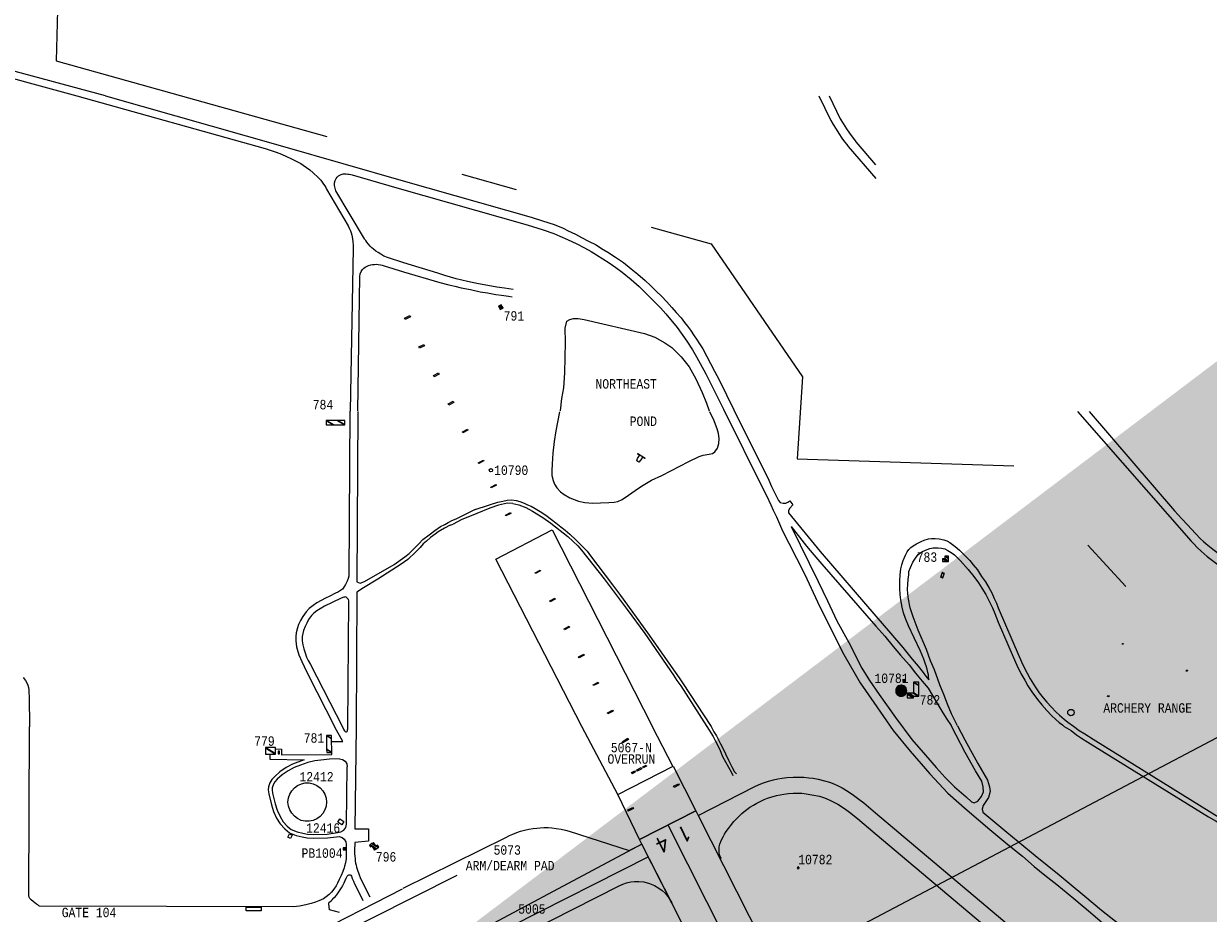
# Model space of a CAD drawing. Extents: x -0.5 to 41.9, y -0.5 to 29.8.
# Tile 121 of 128: x 9.1 to 11.2, y 10.1 to 11.6. Entities that reach past the tile are written whole.
import ezdxf
from ezdxf.enums import TextEntityAlignment as Align

# ---------------------------------------------------------------- set-up
doc = ezdxf.new("R2010")
doc.units = 0
doc.header["$MEASUREMENT"] = 0
doc.linetypes.add('DASHDOT', pattern=[1, 0.5, -0.25, 0, -0.25])
for name, color, linetype in [('1', 7, 'CONTINUOUS'), ('11', 2, 'CONTINUOUS'), ('2', 3, 'CONTINUOUS'), ('21', 5, 'CONTINUOUS'), ('23', 1, 'CONTINUOUS'), ('31', 2, 'DASHDOT'), ('44', 1, 'CONTINUOUS'), ('6', 15, 'CONTINUOUS'), ('8', 5, 'CONTINUOUS')]:
    doc.layers.add(name, color=color, linetype=linetype)
doc.styles.add('MONOTXT', font='MONOTXT', dxfattribs={"height": 0.2})
doc.styles.get("Standard").update_dxf_attribs({"font": 'simplex.shx', "height": 0.2})
doc.dimstyles.get("Standard").update_dxf_attribs({"dimtxt": 0.18, "dimasz": 0.18, "dimexe": 0.18, "dimexo": 0.0625, "dimgap": 0.09, "dimtad": 0, "dimtih": 1, "dimtoh": 1, "dimdec": 4, "dimzin": 0, "dimdsep": 46, "dimtxsty": 'MONOTXT', "dimcen": 0.09, "dimadec": 0, "dimazin": 0, "dimtfac": 1, "dimtdec": 4, "dimtofl": 0, "dimtmove": 0, "dimatfit": 3, "dimfxl": 0, "dimtolj": 1, "dimtzin": 0, "dimarcsym": 0})

msp = doc.modelspace()

# ---------------------------------------------------------------- linework, layer by layer
at = {"layer": '1'}
for p, q in [((10.1787, 10.2767), (10.1147, 10.3978)), ((10.2771, 10.3275), (10.2405, 10.3975))]:
    msp.add_line(p, q, dxfattribs=at)
for points in [[(10.1147, 10.3978), (9.9619, 10.6961), (10.0618, 10.7478), (10.2405, 10.3975)], [(10.2177, 10.1965), (10.1787, 10.2767), (10.2773, 10.3273), (10.3179, 10.2477), (10.2177, 10.1965)], [(10.4001, 9.837), (10.2217, 10.1885), (10.2177, 10.1965), (10.3179, 10.2477), (10.3219, 10.2396), (10.5263, 9.8365)]]:
    msp.add_lwpolyline(points, dxfattribs=at)
at = {"layer": '11'}
for p, q in [((9.7158, 10.9586), (9.7142, 10.6556)), ((9.9251, 10.7843), (9.9487, 10.7922)), ((9.8769, 10.7611), (9.8814, 10.7637)), ((9.8804, 10.7564), (9.8855, 10.7581)), ((9.7141, 10.6372), (9.7129, 10.3975)), ((9.6894, 10.3712), (9.6749, 10.397)), ((9.6693, 10.3711), (9.6894, 10.3712)), ((10.3602, 10.3584), (10.3655, 10.3444)), ((9.696, 10.2239), (9.6973, 10.326)), ((10.6379, 10.2444), (11.1202, 9.8376)), ((10.6373, 10.2077), (11.0815, 9.8332))]:
    msp.add_line(p, q, dxfattribs=at)
for points in [[(9.267, 11.5204), (9.0744, 11.5723), (9.0651, 11.575), (9.0513, 11.5792), (9.0401, 11.5823), (9.0279, 11.5858), (9.0141, 11.5894), (9.0004, 11.5928), (8.9858, 11.5965), (8.9699, 11.6002), (8.9555, 11.6029)], [(8.9551, 11.5896), (8.9639, 11.5879), (8.9721, 11.5862), (8.9821, 11.5838), (8.9919, 11.5816), (9.0008, 11.5793), (9.0104, 11.5766), (9.0219, 11.5736), (9.216, 11.5206)], [(9.216, 11.5206), (9.5508, 11.427), (9.5616, 11.4236), (9.5705, 11.4205), (9.58, 11.4167), (9.5892, 11.4127), (9.5968, 11.4092), (9.605, 11.4051), (9.6109, 11.402), (9.6144, 11.4), (9.6188, 11.3972), (9.6249, 11.3931), (9.6304, 11.3889), (9.6367, 11.3836), (9.6456, 11.3752), (9.6499, 11.3704), (9.6524, 11.3671), (9.655, 11.3635), (9.657, 11.3602), (9.6588, 11.3574), (9.6604, 11.3547), (9.699, 11.2892), (9.7008, 11.2851), (9.7027, 11.2801), (9.7039, 11.277), (9.7052, 11.2727), (9.7067, 11.2662), (9.7073, 11.2608), (9.7076, 11.2551), (9.7075, 11.2495), (9.7021, 10.9594)], [(9.267, 11.5204), (9.582, 11.4312), (9.7969, 11.3694)], [(9.7979, 11.2232), (9.7688, 11.233), (9.7624, 11.2355), (9.7571, 11.2387), (9.752, 11.2419), (9.7482, 11.2444), (9.7437, 11.2479), (9.7408, 11.2503), (9.7382, 11.2529), (9.7351, 11.2565), (9.7318, 11.2603), (9.73, 11.2629), (9.7285, 11.2651), (9.7279, 11.2663), (9.677, 11.3517), (9.6754, 11.3561), (9.6743, 11.361), (9.6743, 11.3657), (9.6756, 11.3699), (9.6772, 11.3732), (9.6791, 11.3759), (9.6816, 11.3783), (9.6864, 11.3809), (9.6899, 11.3816), (9.6927, 11.3816), (9.6955, 11.3816), (9.6983, 11.3814), (9.7008, 11.381), (9.7033, 11.3806), (9.7058, 11.3799), (9.7854, 11.3569)], [(9.7969, 11.3694), (10.0246, 11.3047), (10.0446, 11.2983), (10.0653, 11.2915), (10.0813, 11.285), (10.0906, 11.2806), (10.1033, 11.2744), (10.1144, 11.2683), (10.1266, 11.2621), (10.1401, 11.2552), (10.15, 11.2488), (10.161, 11.2421), (10.1745, 11.2334), (10.1888, 11.2239), (10.2024, 11.2128), (10.2148, 11.2029), (10.2277, 11.1922), (10.2373, 11.1829), (10.2474, 11.1732), (10.2566, 11.1639), (10.2661, 11.1539), (10.2748, 11.1441), (10.2828, 11.135), (10.2916, 11.1252), (10.2977, 11.1173), (10.3027, 11.1109), (10.3083, 11.1034), (10.3147, 11.0934), (10.3191, 11.0874), (10.3246, 11.079), (10.3303, 11.0701), (10.3509, 11.0305), (10.3596, 11.015), (10.3855, 10.9618)], [(9.7854, 11.3569), (10.0178, 11.2908), (10.046, 11.2819), (10.0652, 11.2754), (10.0759, 11.2711), (10.0896, 11.2647), (10.1057, 11.2573), (10.1196, 11.25), (10.1313, 11.2433), (10.1411, 11.2375), (10.1523, 11.2304), (10.1637, 11.2231), (10.1751, 11.215), (10.1869, 11.2066), (10.2027, 11.1937), (10.2168, 11.1812), (10.2275, 11.1703), (10.2406, 11.1577), (10.2547, 11.1433), (10.2645, 11.1327), (10.2843, 11.1083), (10.302, 11.0839), (10.3121, 11.0684), (10.3191, 11.0562), (10.3357, 11.0256), (10.3672, 10.9629)], [(9.7161, 10.9601), (9.7194, 11.199), (9.7204, 11.2039), (9.7221, 11.2078), (9.7244, 11.2114), (9.7265, 11.2139), (9.7289, 11.2158), (9.7324, 11.2177), (9.7353, 11.2189), (9.7389, 11.2199), (9.7422, 11.2204), (9.7456, 11.2206), (9.7489, 11.2207), (9.7523, 11.2206), (9.7561, 11.2199), (9.7592, 11.2191), (9.7632, 11.218), (9.7974, 11.2071)], [(9.9924, 11.1756), (9.9774, 11.178), (9.9637, 11.1803), (9.9475, 11.1829), (9.9311, 11.1858), (9.9115, 11.1902), (9.8914, 11.1951), (9.8709, 11.201), (9.8585, 11.2049), (9.7979, 11.2232)], [(9.7974, 11.2071), (9.8622, 11.1886), (9.8782, 11.1841), (9.8885, 11.1816), (9.9001, 11.1788), (9.9165, 11.1756), (9.934, 11.172), (9.9468, 11.1698), (9.9618, 11.1672), (9.9719, 11.1658), (9.984, 11.164), (9.9909, 11.163)], [(9.7018, 10.9591), (9.7, 10.6656), (9.6989, 10.6617), (9.697, 10.6564), (9.6943, 10.6505), (9.6914, 10.6462), (9.6886, 10.6424), (9.6854, 10.6399), (9.6818, 10.6378), (9.6753, 10.6349), (9.666, 10.6302), (9.6584, 10.6262), (9.6508, 10.6222), (9.6432, 10.6179), (9.6364, 10.6135), (9.6296, 10.6078), (9.6243, 10.6022), (9.6181, 10.5938), (9.6139, 10.5866), (9.6105, 10.5797), (9.6084, 10.5738), (9.6064, 10.5649), (9.6059, 10.5583), (9.6058, 10.5506), (9.6061, 10.5451), (9.6068, 10.5397), (9.6078, 10.5357), (9.6111, 10.5258), (9.6161, 10.5134), (9.6204, 10.5046), (9.6268, 10.4913), (9.6749, 10.397)], [(10.3672, 10.9629), (10.4388, 10.8178), (10.4436, 10.809), (10.4512, 10.7927), (10.4557, 10.7833), (10.4616, 10.7713), (10.4723, 10.7464), (10.4836, 10.7244), (10.4969, 10.6978), (10.5116, 10.6685)], [(10.3855, 10.9618), (10.4477, 10.8363), (10.4526, 10.8253), (10.4651, 10.8003), (10.4682, 10.7969), (10.4732, 10.7955), (10.4779, 10.7955), (10.4814, 10.7976), (10.4852, 10.7998)], [(9.9487, 10.7922), (9.9524, 10.7931), (9.9655, 10.7971), (9.9744, 10.7992), (9.9819, 10.8006), (9.9904, 10.8014), (9.9978, 10.8001), (10.0045, 10.7982), (10.0119, 10.7956), (10.0182, 10.7927), (10.0248, 10.7901), (10.0316, 10.7859), (10.0405, 10.7808), (10.051, 10.7741), (10.0606, 10.7667), (10.0684, 10.7607), (10.0777, 10.7533), (10.0851, 10.7474), (10.0937, 10.7403), (10.1044, 10.7302), (10.1245, 10.7099), (10.1305, 10.7017), (10.1692, 10.6502), (10.1836, 10.6311), (10.232, 10.5648), (10.2807, 10.4947), (10.2881, 10.4843), (10.2938, 10.4759), (10.3453, 10.3978)], [(10.4852, 10.7998), (10.4906, 10.7925), (10.4852, 10.7865), (10.4828, 10.7822), (10.483, 10.7781), (10.539, 10.7092), (10.6385, 10.5946)], [(9.9251, 10.7843), (9.9038, 10.7737), (9.8919, 10.7678), (9.8814, 10.7637)], [(9.9918, 10.7949), (9.9822, 10.7953), (9.9666, 10.7919), (9.9513, 10.7864), (9.9279, 10.7774), (9.9, 10.7656), (9.8855, 10.7581)], [(9.9918, 10.7949), (10.0026, 10.7923), (10.0153, 10.7878), (10.0272, 10.7815), (10.0454, 10.77), (10.0599, 10.76), (10.09, 10.7359), (10.1075, 10.7196), (10.1145, 10.7121), (10.1547, 10.6606), (10.1955, 10.606), (10.2268, 10.5633), (10.2781, 10.4895), (10.2841, 10.4796), (10.2908, 10.4703), (10.3373, 10.3982)], [(9.8804, 10.7564), (9.8703, 10.7511), (9.8588, 10.7444), (9.8536, 10.7403), (9.8454, 10.7344), (9.8383, 10.7281), (9.8324, 10.7229), (9.8268, 10.7166), (9.8186, 10.7084), (9.8049, 10.6955), (9.7934, 10.6868), (9.7519, 10.6602), (9.7263, 10.6451), (9.7141, 10.6372)], [(9.7142, 10.6556), (9.7201, 10.6529), (9.7278, 10.6558), (9.7808, 10.6863), (9.8, 10.6999), (9.8075, 10.7058), (9.8157, 10.7144), (9.8246, 10.7229), (9.832, 10.7307), (9.8428, 10.7389), (9.8532, 10.747), (9.8632, 10.7537), (9.871, 10.7578), (9.8769, 10.7611)], [(10.4874, 10.7542), (10.515, 10.7189), (10.5277, 10.7033), (10.5421, 10.6867), (10.6381, 10.5768)], [(10.4874, 10.7542), (10.5356, 10.6559), (10.5519, 10.6216), (10.569, 10.5863), (10.59, 10.5472), (10.6136, 10.5019), (10.6272, 10.4796), (10.6444, 10.4548), (10.6731, 10.4138), (10.7026, 10.3747), (10.7265, 10.3471), (10.7456, 10.3251), (10.7618, 10.307), (10.778, 10.2908), (10.799, 10.2727), (10.8086, 10.2641), (10.8133, 10.2622), (10.8196, 10.2648), (10.8263, 10.2734), (10.83, 10.2815), (10.8295, 10.2908), (10.8267, 10.3004), (10.8159, 10.3192), (10.7971, 10.3518), (10.7811, 10.3823), (10.7721, 10.4)], [(10.6385, 10.5946), (10.6644, 10.5641), (10.6862, 10.5385), (10.7032, 10.5178), (10.7134, 10.5055), (10.7223, 10.4939), (10.7266, 10.4882), (10.7303, 10.4838), (10.7326, 10.4808), (10.7323, 10.4822), (10.7328, 10.4829), (10.732, 10.4848), (10.732, 10.4898), (10.7311, 10.4943), (10.7296, 10.5002), (10.7276, 10.5062), (10.7266, 10.5092), (10.7239, 10.5178), (10.7179, 10.5323), (10.7065, 10.5558), (10.6965, 10.5769), (10.6909, 10.5901), (10.6875, 10.6005), (10.6852, 10.6105), (10.6826, 10.6237), (10.6816, 10.6331), (10.6808, 10.6434), (10.6809, 10.657), (10.6814, 10.6681), (10.6828, 10.6789), (10.6845, 10.6859), (10.6871, 10.6937), (10.6908, 10.7027), (10.6942, 10.709), (10.6969, 10.7128), (10.7008, 10.7167), (10.7046, 10.7198), (10.7107, 10.7232), (10.719, 10.7275), (10.7243, 10.7296), (10.7318, 10.7318), (10.7375, 10.7327), (10.7437, 10.7329), (10.7509, 10.7323), (10.7592, 10.7303), (10.7649, 10.7283), (10.7701, 10.7255), (10.7745, 10.7222), (10.7796, 10.7186), (10.7873, 10.7118), (10.7936, 10.7056), (10.7991, 10.7001), (10.8054, 10.6933), (10.8115, 10.6859), (10.819, 10.6767), (10.8263, 10.6652), (10.8336, 10.6552), (10.8399, 10.6441), (10.8448, 10.6357), (10.8491, 10.6258), (10.8529, 10.6175), (10.8561, 10.6094), (10.8937, 10.5226), (10.9, 10.5079), (10.9078, 10.4927), (10.9131, 10.4829), (10.9216, 10.4687), (10.9292, 10.4578), (10.9361, 10.449), (10.9425, 10.4415), (10.9508, 10.4325), (10.9588, 10.4242), (10.9655, 10.4181), (10.9734, 10.4112), (10.98, 10.4054), (10.9902, 10.3987)], [(10.7837, 10.3992), (10.7731, 10.4208), (10.7659, 10.4378), (10.7591, 10.4551), (10.7524, 10.4721), (10.7428, 10.4989), (10.7357, 10.5149), (10.7283, 10.5349), (10.7135, 10.5697), (10.7046, 10.593), (10.6992, 10.6093), (10.6965, 10.6244), (10.6954, 10.6339), (10.6947, 10.6422), (10.6954, 10.6509), (10.6955, 10.6595), (10.6969, 10.6678), (10.6968, 10.6736), (10.7002, 10.6809), (10.704, 10.6907), (10.7087, 10.6979), (10.7137, 10.704), (10.7199, 10.7086), (10.7264, 10.7118), (10.7344, 10.7149), (10.7405, 10.7161), (10.7492, 10.7163), (10.7554, 10.7156), (10.7611, 10.7143), (10.7666, 10.7111), (10.7724, 10.7079), (10.7784, 10.7034), (10.7892, 10.6927), (10.8024, 10.6774), (10.8127, 10.6647), (10.8208, 10.6539), (10.8272, 10.6442), (10.8339, 10.6329), (10.8399, 10.6212), (10.8459, 10.6094), (10.8499, 10.5994), (10.8563, 10.5837), (10.8827, 10.522), (10.8894, 10.5073), (10.8966, 10.4923), (10.9032, 10.4804), (10.9089, 10.4705), (10.9161, 10.4596), (10.9261, 10.4463), (10.934, 10.4366), (10.9424, 10.4266), (10.9511, 10.4173), (10.9586, 10.4103), (10.9647, 10.405), (10.9703, 10.4008), (10.9738, 10.3981)], [(10.5116, 10.6685), (10.5346, 10.6197), (10.5557, 10.5768), (10.5811, 10.5264), (10.6101, 10.4757), (10.6349, 10.4405), (10.6692, 10.3909), (10.6993, 10.3538), (10.7341, 10.3137), (10.7666, 10.2794), (10.8009, 10.2489), (10.841, 10.2146), (10.8734, 10.1879), (10.8992, 10.1669), (10.9202, 10.1488), (10.9393, 10.1335), (10.9603, 10.1164), (10.9907, 10.0915), (11.0202, 10.0668), (11.0548, 10.0373), (11.0932, 10.0079), (11.1403, 9.9704), (11.2121, 9.9187), (11.2528, 9.8919)], [(9.6983, 10.3976), (9.6999, 10.6219), (9.6995, 10.6242), (9.6971, 10.6266), (9.6955, 10.6279), (9.6939, 10.6285), (9.6923, 10.6284), (9.691, 10.6282), (9.6894, 10.6277), (9.6852, 10.6259), (9.6568, 10.6119), (9.6492, 10.6076), (9.6431, 10.6037), (9.6378, 10.5997), (9.6335, 10.5954), (9.6283, 10.5882), (9.6251, 10.5821), (9.6221, 10.5761), (9.6196, 10.5689), (9.6181, 10.5638), (9.6172, 10.5581), (9.617, 10.5541), (9.6172, 10.5503), (9.6183, 10.5435), (9.6199, 10.536), (9.6221, 10.5289), (9.6247, 10.5216), (9.6278, 10.5152), (9.6315, 10.5081), (9.6887, 10.3974)], [(10.6381, 10.5768), (10.6541, 10.5587), (10.6691, 10.5406), (10.6823, 10.525), (10.6973, 10.5077), (10.7089, 10.4928), (10.7209, 10.4786), (10.7312, 10.4663), (10.747, 10.44), (10.756, 10.4251), (10.7633, 10.4125), (10.7721, 10.4)], [(9.1202, 10.4849), (9.1242, 10.4801), (9.1266, 10.4758), (9.1284, 10.4714), (9.1296, 10.4673), (9.1302, 10.4632), (9.1306, 10.4584), (9.131, 10.4511), (9.1316, 10.3972)], [(9.6207, 10.3387), (9.5999, 10.3309), (9.5884, 10.3249), (9.5774, 10.3171), (9.5681, 10.3092), (9.5628, 10.3037), (9.5595, 10.2979), (9.5569, 10.2906), (9.5567, 10.2851), (9.5576, 10.2779), (9.5623, 10.2583), (9.5662, 10.2467), (9.5715, 10.2347), (9.5775, 10.2245), (9.5859, 10.2157), (9.5946, 10.2088), (9.6061, 10.2039), (9.6169, 10.2013), (9.6256, 10.1998), (9.6379, 10.1992), (9.6619, 10.1998), (9.6778, 10.2015), (9.683, 10.2019), (9.6879, 10.2004), (9.692, 10.1973), (9.6946, 10.1928), (9.6955, 10.1878), (9.6952, 10.1665), (9.695, 10.1625), (9.6947, 10.1593), (9.694, 10.1553), (9.6925, 10.1495), (9.6915, 10.1461), (9.6895, 10.1399), (9.6866, 10.1329), (9.6831, 10.1253), (9.6796, 10.1188), (9.6774, 10.1145), (9.6734, 10.1082), (9.6689, 10.1031), (9.6649, 10.0988), (9.6596, 10.0946), (9.6547, 10.0913), (9.6509, 10.0893), (9.6465, 10.0875), (9.6409, 10.0852), (9.6329, 10.0829), (9.6256, 10.081), (9.6183, 10.0795), (9.6124, 10.0784), (9.6069, 10.0774), (9.6014, 10.0767), (9.1494, 10.0781), (9.148, 10.079), (9.1463, 10.0802), (9.1442, 10.0818), (9.1411, 10.084), (9.1378, 10.0865), (9.1346, 10.0891), (9.1324, 10.0915), (9.1312, 10.0941), (9.1306, 10.097), (9.1316, 10.3972)], [(9.6887, 10.3974), (9.6913, 10.392), (9.6924, 10.39), (9.6934, 10.3891), (9.6946, 10.3885), (9.6956, 10.3887), (9.6968, 10.3892), (9.6974, 10.3904), (9.6978, 10.392), (9.6982, 10.3939), (9.6983, 10.3976)], [(9.7129, 10.3975), (9.7107, 10.216), (9.7352, 10.216), (9.7352, 10.1938), (9.7106, 10.1917), (9.7104, 10.1764), (9.7104, 10.1712), (9.7106, 10.1669), (9.711, 10.1622), (9.7114, 10.1586), (9.7121, 10.1549), (9.7129, 10.1509), (9.7139, 10.1475), (9.7154, 10.1424), (9.7179, 10.1354), (9.721, 10.1276), (9.7373, 10.0945)], [(10.3373, 10.3982), (10.3488, 10.3802), (10.353, 10.3721), (10.3602, 10.3584)], [(10.3453, 10.3978), (10.3497, 10.3882), (10.3548, 10.3812), (10.3581, 10.3741), (10.3618, 10.3672), (10.3661, 10.3592), (10.3705, 10.3491), (10.3757, 10.338), (10.3823, 10.3252), (10.3865, 10.3174), (10.3903, 10.3136)], [(10.7837, 10.3992), (10.7967, 10.374), (10.8198, 10.332), (10.8372, 10.3023), (10.8407, 10.2905), (10.8417, 10.2824), (10.8389, 10.2717), (10.8292, 10.2573), (10.8273, 10.2508), (10.8287, 10.2457), (10.8714, 10.21), (10.922, 10.1683), (10.9647, 10.1341), (10.9826, 10.1188), (11.0102, 10.096), (11.0398, 10.0709), (11.0733, 10.0449), (11.0974, 10.0249), (11.1134, 10.0112), (11.1328, 9.9968), (11.1581, 9.9767), (11.2064, 9.9419), (11.2589, 9.9052)], [(10.9738, 10.3981), (10.9857, 10.3907), (10.9953, 10.3832), (11.0041, 10.3773), (11.0154, 10.37), (11.2307, 10.237), (11.2439, 10.2292), (11.2591, 10.2203), (11.2814, 10.2077), (11.3056, 10.193), (11.4628, 10.1091)], [(10.9902, 10.3987), (11.0002, 10.391), (11.0102, 10.3847), (11.025, 10.3753), (11.2539, 10.2338), (11.2684, 10.2253), (11.2817, 10.2174), (11.3064, 10.2031), (11.4762, 10.1131)], [(9.5697, 10.358), (9.5804, 10.3577), (9.5804, 10.3475), (9.6696, 10.3481), (9.6696, 10.3521)], [(9.5592, 10.3484), (9.5592, 10.3396), (9.6207, 10.3387)], [(9.6832, 10.3402), (9.6655, 10.34), (9.6503, 10.3383), (9.6397, 10.3366), (9.6268, 10.3337)], [(9.6832, 10.3402), (9.6886, 10.3391), (9.6933, 10.3361), (9.6963, 10.3314), (9.6973, 10.326)], [(10.3655, 10.3444), (10.381, 10.3162), (10.3836, 10.311)], [(9.6268, 10.3337), (9.614, 10.3294), (9.6029, 10.3249), (9.5921, 10.3192), (9.5816, 10.3119), (9.5726, 10.3042), (9.568, 10.2994), (9.5657, 10.2953), (9.5634, 10.2889), (9.5634, 10.2853), (9.5642, 10.279), (9.5688, 10.2601), (9.5725, 10.249), (9.5776, 10.2376), (9.5831, 10.2282), (9.5903, 10.2208), (9.5976, 10.2148), (9.608, 10.2104), (9.6181, 10.2079), (9.6266, 10.2065), (9.6379, 10.2059), (9.6615, 10.2065), (9.68, 10.209), (9.6856, 10.2105)], [(10.3219, 10.2396), (10.4216, 10.2908), (10.4303, 10.2948), (10.4383, 10.2978), (10.447, 10.3006), (10.4562, 10.303), (10.4638, 10.3048), (10.4716, 10.3062), (10.48, 10.3072), (10.4913, 10.3078), (10.4998, 10.3078), (10.5102, 10.3075), (10.5188, 10.3068), (10.5269, 10.3059), (10.5355, 10.3043), (10.5468, 10.3015), (10.5556, 10.2987), (10.5636, 10.2957), (10.5711, 10.2922), (10.578, 10.2886), (10.5888, 10.2823), (10.5983, 10.2757), (10.6079, 10.2687), (10.6166, 10.2619), (10.6379, 10.2444)], [(10.3614, 10.1625), (10.3627, 10.1633), (10.3603, 10.1685), (10.3594, 10.1731), (10.3591, 10.1781), (10.3593, 10.1835), (10.3603, 10.1883), (10.362, 10.1933), (10.3639, 10.1973), (10.3662, 10.2018), (10.369, 10.2065), (10.3717, 10.211), (10.3757, 10.2165), (10.3792, 10.2214), (10.3857, 10.2291), (10.3906, 10.2344), (10.3953, 10.239), (10.3997, 10.243), (10.4033, 10.2459), (10.4084, 10.25), (10.4141, 10.2541), (10.4206, 10.2582), (10.4261, 10.2614), (10.4326, 10.2647), (10.4393, 10.2679), (10.4455, 10.2701), (10.4513, 10.2722), (10.4611, 10.2749), (10.4746, 10.2775), (10.4826, 10.2787), (10.491, 10.2793), (10.499, 10.2793), (10.5064, 10.279), (10.5141, 10.2781), (10.5241, 10.2766), (10.5378, 10.2738), (10.5468, 10.2709), (10.5565, 10.267), (10.5704, 10.2598), (10.5824, 10.2522), (10.5916, 10.2455), (10.6053, 10.2342), (10.6373, 10.2077)], [(9.6856, 10.2105), (9.6909, 10.2133), (9.6946, 10.2181), (9.696, 10.2239)], [(9.6836, 10.0671), (9.6655, 10.0716), (9.6643, 10.0822), (9.6643, 10.0833), (9.6648, 10.0845), (9.6653, 10.0852), (9.6663, 10.086), (9.6685, 10.0877), (9.6705, 10.0894), (9.6735, 10.0927), (9.6756, 10.0948), (9.6785, 10.0981), (9.681, 10.1018), (9.6837, 10.1055), (9.6868, 10.1105), (9.6895, 10.115), (9.6918, 10.1194), (9.6937, 10.1238), (9.6955, 10.1277), (9.6966, 10.1302), (9.6973, 10.1316), (9.6982, 10.1327), (9.699, 10.1332), (9.7002, 10.1336), (9.7011, 10.1337), (9.7023, 10.1336), (9.7033, 10.1333), (9.7037, 10.1331), (9.7045, 10.1313), (9.7058, 10.1276), (9.7081, 10.1226), (9.7101, 10.1181), (9.7125, 10.1138), (9.7249, 10.0883)]]:
    msp.add_lwpolyline(points, dxfattribs=at)
msp.add_circle((10.9855, 10.4228), 0.00561, dxfattribs=at)
at = {"layer": '2'}
for points in [[(9.7968, 10.1101), (9.9794, 10.2005), (9.9861, 10.204), (9.9919, 10.2064), (9.9989, 10.2093), (10.0056, 10.2115), (10.0126, 10.2134), (10.0202, 10.215), (10.0284, 10.2164), (10.0346, 10.217), (10.0409, 10.2176), (10.0472, 10.2179), (10.0549, 10.2179), (10.0613, 10.2174), (10.0694, 10.2164), (10.0779, 10.2153), (10.0858, 10.2135), (10.0922, 10.2114), (10.1991, 10.1771), (10.2217, 10.1885)], [(10.0188, 10.0319), (10.181, 10.1145), (10.1876, 10.1173), (10.1942, 10.1196), (10.2019, 10.1216), (10.2086, 10.1222), (10.2161, 10.1221), (10.225, 10.1212), (10.2353, 10.1186), (10.2441, 10.1151), (10.2522, 10.1102), (10.2576, 10.1061), (10.263, 10.1011), (10.2679, 10.0956), (10.2715, 10.0898), (10.2751, 10.084), (10.2217, 10.1885), (9.8617, 9.996)], [(10.0188, 10.0319), (10.181, 10.1145), (10.1876, 10.1173), (10.1942, 10.1196), (10.2019, 10.1216), (10.2086, 10.1222), (10.2161, 10.1221), (10.225, 10.1212), (10.2353, 10.1186), (10.2441, 10.1151), (10.2522, 10.1102), (10.2576, 10.1061), (10.263, 10.1011), (10.2679, 10.0956), (10.2715, 10.0898), (10.2751, 10.084)]]:
    msp.add_lwpolyline(points, dxfattribs=at)
at = {"layer": '21'}
for points in [[(9.7994, 11.1251), (9.8085, 11.1295), (9.8097, 11.127), (9.8006, 11.1226), (9.7994, 11.1251)], [(9.8244, 11.0738), (9.8336, 11.078), (9.8348, 11.0754), (9.8256, 11.0712), (9.8244, 11.0738)], [(9.8506, 11.0228), (9.8595, 11.0274), (9.8608, 11.0249), (9.8519, 11.0203), (9.8506, 11.0228)], [(9.8766, 10.9724), (9.8855, 10.9772), (9.8869, 10.9748), (9.878, 10.97), (9.8766, 10.9724)], [(9.903, 10.9208), (9.9022, 10.9223), (9.9112, 10.927), (9.912, 10.9255), (9.903, 10.9208)], [(10.2144, 10.8841), (10.2275, 10.8759), (10.2269, 10.8751), (10.223, 10.8773), (10.2198, 10.8726), (10.2164, 10.8688), (10.2129, 10.8709), (10.214, 10.8748), (10.2175, 10.8805), (10.2137, 10.8831), (10.2144, 10.8841)], [(9.9313, 10.8661), (9.9305, 10.8676), (9.9395, 10.8723), (9.9402, 10.8708), (9.9313, 10.8661)], [(9.9537, 10.8226), (9.9529, 10.8241), (9.9619, 10.8287), (9.9627, 10.8273), (9.9537, 10.8226)], [(9.9795, 10.7728), (9.9787, 10.7743), (9.9877, 10.7789), (9.9885, 10.7774), (9.9795, 10.7728)], [(10.0325, 10.6701), (10.0318, 10.6716), (10.0407, 10.6762), (10.0415, 10.6748), (10.0325, 10.6701)], [(10.0584, 10.62), (10.0576, 10.6215), (10.0666, 10.6262), (10.0674, 10.6247), (10.0584, 10.62)], [(10.0841, 10.5702), (10.0833, 10.5717), (10.0923, 10.5764), (10.0931, 10.5749), (10.0841, 10.5702)], [(11.0788, 10.5457), (11.0787, 10.5446), (11.077, 10.5447), (11.0771, 10.5458), (11.0788, 10.5457)], [(10.1099, 10.5204), (10.1091, 10.5219), (10.1181, 10.5265), (10.1189, 10.525), (10.1099, 10.5204)], [(11.1915, 10.496), (11.1905, 10.4973), (11.1923, 10.4987), (11.1933, 10.4973), (11.1915, 10.496)], [(10.1356, 10.4707), (10.1348, 10.4722), (10.1438, 10.4768), (10.1446, 10.4753), (10.1356, 10.4707)], [(11.0535, 10.4523), (11.0531, 10.4507), (11.0509, 10.4513), (11.0513, 10.4529), (11.0535, 10.4523)], [(10.1614, 10.4207), (10.1606, 10.4222), (10.1696, 10.4268), (10.1704, 10.4253), (10.1614, 10.4207)], [(10.197, 10.377), (10.1982, 10.375), (10.1881, 10.369), (10.1869, 10.3709), (10.197, 10.377)], [(10.2031, 10.3159), (10.2091, 10.319), (10.2102, 10.317), (10.2042, 10.3139), (10.2031, 10.3159)], [(10.2125, 10.3207), (10.2205, 10.3248), (10.2216, 10.3228), (10.2136, 10.3187), (10.2125, 10.3207)], [(10.2232, 10.3262), (10.2292, 10.3293), (10.2302, 10.3273), (10.2242, 10.3242), (10.2232, 10.3262)], [(9.6602, 10.2634), (9.6595, 10.2563), (9.6573, 10.2495), (9.6537, 10.2433), (9.6489, 10.238), (9.6431, 10.2338), (9.6365, 10.2309), (9.6295, 10.2294), (9.6223, 10.2294), (9.6154, 10.2309), (9.6088, 10.2339), (9.603, 10.2381), (9.5983, 10.2434), (9.5947, 10.2496), (9.5925, 10.2564), (9.5917, 10.2635), (9.5925, 10.2707), (9.5947, 10.2775), (9.5983, 10.2837), (9.6031, 10.289), (9.6089, 10.2932), (9.6155, 10.2961), (9.6224, 10.2976), (9.6296, 10.2975), (9.6366, 10.2961), (9.6431, 10.2931), (9.6489, 10.2889), (9.6537, 10.2836), (9.6573, 10.2774), (9.6595, 10.2706), (9.6602, 10.2634)], [(10.2782, 10.2915), (10.2872, 10.2961), (10.2882, 10.2941), (10.2792, 10.2895), (10.2782, 10.2915)], [(10.1966, 10.2494), (10.2056, 10.254), (10.2066, 10.252), (10.1976, 10.2474), (10.1966, 10.2494)], [(9.6914, 10.2291), (9.6875, 10.2229), (9.6803, 10.2274), (9.6842, 10.2337), (9.6914, 10.2291)], [(9.5943, 10.2068), (9.5993, 10.2043), (9.5963, 10.1983), (9.5913, 10.2008), (9.5943, 10.2068)], [(9.517, 10.0765), (9.5439, 10.0765), (9.5439, 10.0697), (9.517, 10.0697), (9.517, 10.0765)]]:
    msp.add_lwpolyline(points, dxfattribs=at)
msp.add_circle((9.9531, 10.8541), 0.00297, dxfattribs=at)
msp.add_solid([(10.6853, 10.4824), (10.6908, 10.4829), (10.6858, 10.4766), (10.6913, 10.477)], dxfattribs=at)
at = {"layer": '31'}
msp.add_line((11.5949, 10.0988), (10.8837, 10.8619), dxfattribs=at)
msp.add_lwpolyline([(9.024, 12.0673), (9.1866, 11.8826), (9.1866, 11.8826), (9.1792, 11.5832), (9.1792, 11.5832), (10.3449, 11.2571), (10.3449, 11.2571), (10.5078, 11.0202), (10.5078, 11.0202), (10.4979, 10.8742), (10.4979, 10.8742), (10.8837, 10.8619)], dxfattribs=at)
at = {"layer": '44'}
for points in [[(10.5365, 11.5207), (10.5584, 11.4769), (10.5623, 11.4698), (10.5674, 11.4613), (10.5723, 11.4535), (10.5776, 11.4454), (10.5824, 11.439), (10.5864, 11.4341), (10.5892, 11.4307), (10.6381, 11.3736)], [(10.5552, 11.5208), (10.575, 11.4799), (10.5798, 11.4717), (10.5858, 11.4622), (10.5912, 11.4541), (10.596, 11.4475), (10.6, 11.4423), (10.6027, 11.439), (10.6378, 11.3979)], [(10.0767, 10.9597), (10.0792, 10.9817), (10.0825, 11.0008), (10.0846, 11.0276), (10.0856, 11.0821), (10.0853, 11.107), (10.0884, 11.1194), (10.0932, 11.1226), (10.1, 11.1242), (10.1081, 11.1242), (10.1191, 11.1222), (10.2266, 11.0974), (10.2445, 11.0908), (10.2624, 11.0811), (10.2749, 11.0729), (10.2917, 11.056), (10.306, 11.038), (10.3177, 11.0169), (10.329, 10.9928), (10.337, 10.9738), (10.3413, 10.9599)], [(10.075, 10.9584), (10.0686, 10.9241), (10.0655, 10.9052), (10.0634, 10.8847), (10.062, 10.8655), (10.0614, 10.853), (10.0617, 10.8449), (10.0635, 10.836), (10.0661, 10.8295), (10.0705, 10.8228), (10.0766, 10.8157), (10.0835, 10.8107), (10.0937, 10.805), (10.1086, 10.7992), (10.1203, 10.7965), (10.1342, 10.7954), (10.1483, 10.7959), (10.163, 10.7966), (10.1725, 10.7971), (10.1791, 10.7986), (10.1866, 10.8019), (10.1982, 10.8099), (10.2156, 10.8223), (10.2242, 10.8278), (10.2387, 10.8362), (10.257, 10.8447), (10.3055, 10.87), (10.3238, 10.8784), (10.331, 10.881), (10.3343, 10.8818), (10.3418, 10.883), (10.3475, 10.8842), (10.3516, 10.8867), (10.3561, 10.8935), (10.3589, 10.9015), (10.3596, 10.9105), (10.358, 10.9197), (10.3557, 10.9279), (10.3529, 10.9358), (10.3502, 10.9419), (10.3427, 10.958)], [(10.9975, 10.9585), (11.1996, 10.7281), (11.2043, 10.7231), (11.2105, 10.7168), (11.2174, 10.7101), (11.2227, 10.7053), (11.228, 10.7007), (11.2328, 10.6968), (11.2399, 10.6914), (11.2493, 10.6844), (11.2559, 10.6796), (11.3801, 10.5865), (11.3855, 10.5824), (11.3904, 10.5783), (11.4815, 10.5054)], [(11.0182, 10.9589), (11.1702, 10.7821), (11.1832, 10.7679), (11.193, 10.7569), (11.2074, 10.7413), (11.2165, 10.7322), (11.2216, 10.7274), (11.2264, 10.7232), (11.2321, 10.7185), (11.2383, 10.7137), (11.3696, 10.6153), (11.3779, 10.609), (11.3853, 10.6028), (11.3946, 10.595), (11.4021, 10.589), (11.41, 10.5823), (11.4822, 10.5245)]]:
    msp.add_lwpolyline(points, dxfattribs=at)
at = {"layer": '6'}
msp.add_lwpolyline([(9.6241, 10.0213), (9.7957, 10.1088)], dxfattribs=at)
at = {"layer": '8'}
for p, q in [((10.2686, 10.2218), (13.6885, 3.4596)), ((9.892, 10.1328), (9.5675, 9.9694))]:
    msp.add_line(p, q, dxfattribs=at)
msp.add_lwpolyline([(10.2336, 10.1658), (9.9898, 10.0425), (9.9821, 10.0382), (9.9748, 10.0334), (9.9678, 10.0279), (9.9613, 10.022), (9.9553, 10.0155), (9.9499, 10.0086), (9.9449, 10.0013), (9.9406, 9.9936), (9.9369, 9.9856), (9.9338, 9.9774), (9.9314, 9.9689), (9.9296, 9.9602), (9.9286, 9.9515), (9.9282, 9.9427), (9.9285, 9.9339), (9.9295, 9.9251), (9.9312, 9.9164), (9.9336, 9.908), (9.9366, 9.8997), (9.9403, 9.8917), (13.2268, 3.3919)], dxfattribs=at)

# ---------------------------------------------------------------- texts
at = {"layer": '23', "style": 'MONOTXT', "width": 0.833333}
for s, height, p in [('791', 0.01684, (9.9939, 11.1289)), ('NORTHEAST', 0.01684, (10.1938, 11.0079)), ('784', 0.01684, (9.654, 10.9709)), ('POND', 0.01684, (10.2244, 10.9414)), ('10790', 0.01684, (9.9891, 10.8542)), ('783', 0.01684, (10.7292, 10.6995)), ('10781', 0.01684, (10.6661, 10.4838)), ('782', 0.01684, (10.7346, 10.4453)), ('ARCHERY RANGE', 0.016843, (11.1222, 10.431)), ('779', 0.01684, (9.5498, 10.372)), ('781', 0.01684, (9.638, 10.3775)), ('5067-N', 0.01684, (10.2029, 10.3604)), ('OVERRUN', 0.01684, (10.2031, 10.3401)), ('12412', 0.01684, (9.6425, 10.3086)), ('12416', 0.01684, (9.6543, 10.2173)), ('5073', 0.01684, (9.982, 10.1781)), ('PB1004', 0.01684, (9.6523, 10.1726)), ('796', 0.01684, (9.7663, 10.1659)), ('10782', 0.01684, (10.5305, 10.1611)), ('ARM/DEARM PAD', 0.016843, (9.9872, 10.151)), ('5005', 0.01684, (10.0259, 10.0731)), ('GATE 104', 0.01684, (9.2375, 10.0669))]:
    msp.add_text(s, height=height, dxfattribs=at).set_placement(p, align=Align.MIDDLE)
at = {"layer": '23'}
msp.add_text('1 4', height=0.02807, rotation=206, dxfattribs=at).set_placement((10.278, 10.1978), align=Align.MIDDLE)

# ---------------------------------------------------------------- meshes
at = {"layer": '21'}
mesh = msp.add_polyface(dxfattribs=at)
corners = [(9.9695, 11.1403), (9.9665, 11.1463), (9.9732, 11.1421), (9.9665, 11.1463), (9.9678, 11.147), (9.9745, 11.1428), (9.9715, 11.1488)]
mesh.append_faces([[corners[k] for k in face] for face in [(0, 0, 2, 3), (1, 2, 5, 4), (4, 5, 6, 6)]], dxfattribs={"vtx0": -1, "vtx2": -1})
mesh = msp.add_polyface(dxfattribs=at)
corners = [(9.6598, 10.9349), (9.6598, 10.9349), (9.6598, 10.9427), (9.6725, 10.9349), (9.68, 10.9427), (9.6927, 10.9349), (9.6927, 10.9427)]
mesh.append_faces([[corners[k] for k in face] for face in [(0, 1, 3, 2), (2, 3, 5, 4), (4, 5, 6, 6)]], dxfattribs={"vtx0": -1, "vtx2": -1})
mesh = msp.add_polyface(dxfattribs=at)
corners = [(10.7569, 10.6914), (10.7645, 10.6915), (10.7568, 10.6963), (10.7676, 10.6916), (10.7599, 10.6963), (10.7676, 10.6922), (10.7609, 10.6963), (10.7675, 10.6968), (10.7609, 10.7009), (10.7675, 10.701), (10.7675, 10.701)]
mesh.append_faces([[corners[k] for k in face] for face in [(0, 0, 1, 2), (2, 1, 3, 4), (4, 3, 5, 6), (6, 5, 7, 8), (8, 7, 10, 9)]], dxfattribs={"vtx0": -1, "vtx2": -1})
mesh = msp.add_polyface(dxfattribs=at)
corners = [(10.7534, 10.664), (10.7577, 10.6626), (10.7538, 10.665), (10.76, 10.6695), (10.7561, 10.672), (10.7603, 10.6706), (10.7603, 10.6706)]
mesh.append_faces([[corners[k] for k in face] for face in [(0, 0, 1, 2), (2, 1, 3, 4), (4, 3, 6, 5)]], dxfattribs={"vtx0": -1, "vtx2": -1})
mesh = msp.add_polyface(dxfattribs=at)
corners = [(10.6785, 10.453), (10.6799, 10.4524), (10.6764, 10.4546), (10.6809, 10.452), (10.6762, 10.455), (10.6827, 10.4518), (10.6749, 10.4566), (10.6834, 10.4517), (10.6747, 10.4571), (10.6853, 10.452), (10.6739, 10.459), (10.6859, 10.452), (10.6738, 10.4595), (10.6877, 10.4528), (10.6736, 10.4615), (10.6883, 10.453), (10.6736, 10.4621), (10.6898, 10.4542), (10.6739, 10.4641), (10.6903, 10.4546), (10.6741, 10.4646), (10.6915, 10.4561), (10.6749, 10.4665), (10.6919, 10.4566), (10.6753, 10.4669), (10.6926, 10.4584), (10.6764, 10.4685), (10.6929, 10.459), (10.6769, 10.4689), (10.6931, 10.461), (10.6785, 10.4701), (10.6932, 10.4615), (10.6791, 10.4703), (10.6932, 10.4615), (10.6809, 10.471), (10.6929, 10.4635), (10.6815, 10.4711), (10.6929, 10.4641), (10.6834, 10.4714), (10.6921, 10.466), (10.6841, 10.4713), (10.6919, 10.4665), (10.6859, 10.471), (10.6906, 10.4681), (10.6869, 10.4706), (10.6903, 10.4685), (10.6883, 10.4701)]
mesh.append_faces([[corners[k] for k in face] for face in [(0, 0, 1, 2), (2, 1, 3, 4), (4, 3, 5, 6), (6, 5, 7, 8), (8, 7, 9, 10), (10, 9, 11, 12), (12, 11, 13, 14), (14, 13, 15, 16), (16, 15, 17, 18), (18, 17, 19, 20), (20, 19, 21, 22), (22, 21, 23, 24), (24, 23, 25, 26), (26, 25, 27, 28), (28, 27, 29, 30), (30, 29, 31, 32), (32, 33, 35, 34), (34, 35, 37, 36), (36, 37, 39, 38), (38, 39, 41, 40), (40, 41, 43, 42), (42, 43, 45, 44), (44, 45, 46, 46)]], dxfattribs={"vtx0": -1, "vtx2": -1})
mesh = msp.add_polyface(dxfattribs=at)
corners = [(10.694, 10.4487), (10.6939, 10.4558), (10.7053, 10.4487), (10.6939, 10.457), (10.7053, 10.4499), (10.697, 10.457), (10.7053, 10.4519), (10.7051, 10.457), (10.7134, 10.4519), (10.7051, 10.458), (10.715, 10.4519), (10.7051, 10.4769), (10.715, 10.4708), (10.7051, 10.4769), (10.715, 10.4768)]
mesh.append_faces([[corners[k] for k in face] for face in [(0, 0, 2, 1), (1, 2, 4, 3), (3, 4, 6, 5), (5, 6, 8, 7), (7, 8, 10, 9), (9, 10, 12, 11), (13, 12, 14, 14)]], dxfattribs={"vtx0": -1, "vtx2": -1})
mesh = msp.add_polyface(dxfattribs=at)
corners = [(9.6606, 10.3518), (9.6695, 10.3519), (9.6605, 10.3575), (9.6695, 10.3519), (9.6601, 10.3821), (9.6692, 10.3764), (9.6691, 10.3822)]
mesh.append_faces([[corners[k] for k in face] for face in [(0, 0, 1, 2), (2, 3, 5, 4), (4, 5, 6, 6)]], dxfattribs={"vtx0": -1, "vtx2": -1})
mesh = msp.add_polyface(dxfattribs=at)
corners = [(9.5517, 10.349), (9.5517, 10.349), (9.5517, 10.3602), (9.5697, 10.349), (9.5517, 10.3603), (9.5697, 10.3491), (9.5697, 10.3603)]
mesh.append_faces([[corners[k] for k in face] for face in [(0, 1, 3, 2), (2, 3, 5, 4), (4, 5, 6, 6)]], dxfattribs={"vtx0": -1, "vtx2": -1})
mesh = msp.add_polyface(dxfattribs=at)
corners = [(9.5743, 10.3494), (9.5766, 10.3494), (9.5743, 10.3508), (9.5743, 10.3539), (9.5766, 10.3525), (9.5743, 10.3539), (9.5766, 10.3539)]
mesh.append_faces([[corners[k] for k in face] for face in [(0, 0, 1, 2), (2, 1, 4, 5), (3, 4, 6, 6)]], dxfattribs={"vtx0": -1, "vtx2": -1})
mesh = msp.add_polyface(dxfattribs=at)
corners = [(9.7456, 10.178), (9.7469, 10.1789), (9.7438, 10.1808), (9.7388, 10.1839), (9.737, 10.1867), (9.7483, 10.1797), (9.742, 10.1836), (9.7401, 10.1848), (9.737, 10.1867), (9.7378, 10.1873), (9.7491, 10.1803), (9.7409, 10.1853), (9.7412, 10.1894), (9.7482, 10.1851), (9.7525, 10.1824), (9.742, 10.1899), (9.7472, 10.1867), (9.749, 10.1856), (9.7533, 10.1829), (9.7438, 10.1911), (9.7447, 10.1905), (9.7508, 10.1868), (9.7442, 10.1913)]
mesh.append_faces([[corners[k] for k in face] for face in [(0, 0, 1, 2), (3, 3, 7, 8), (2, 1, 5, 6), (4, 7, 11, 9), (6, 5, 10, 11), (9, 10, 14, 12), (12, 13, 16, 15), (13, 14, 18, 17), (15, 16, 20, 19), (17, 18, 21, 21), (19, 20, 22, 22)]], dxfattribs={"vtx0": -1, "vtx2": -1})
mesh = msp.add_polyface(dxfattribs=at)
corners = [(9.6899, 10.1786), (9.6899, 10.1786), (9.6899, 10.1813), (9.6944, 10.1786), (9.6899, 10.1819), (9.6944, 10.1791), (9.6944, 10.1819)]
mesh.append_faces([[corners[k] for k in face] for face in [(0, 1, 3, 2), (2, 3, 5, 4), (4, 5, 6, 6)]], dxfattribs={"vtx0": -1, "vtx2": -1})
mesh = msp.add_polyface(dxfattribs=at)
corners = [(10.4994, 10.1446), (10.4982, 10.1471), (10.5011, 10.1453), (10.4982, 10.1471), (10.4991, 10.1475), (10.5019, 10.1457), (10.5008, 10.1483)]
mesh.append_faces([[corners[k] for k in face] for face in [(0, 0, 2, 3), (1, 2, 5, 4), (4, 5, 6, 6)]], dxfattribs={"vtx0": -1, "vtx2": -1})

# ---------------------------------------------------------------- leaders
msp.add_leader([(8.3318, 8.8433), (12.6384, 11.112), (13.3966, 11.112)], dimstyle='Standard', override={"dimscale": 40}, dxfattribs=at)

doc.saveas('drawing.dxf')
